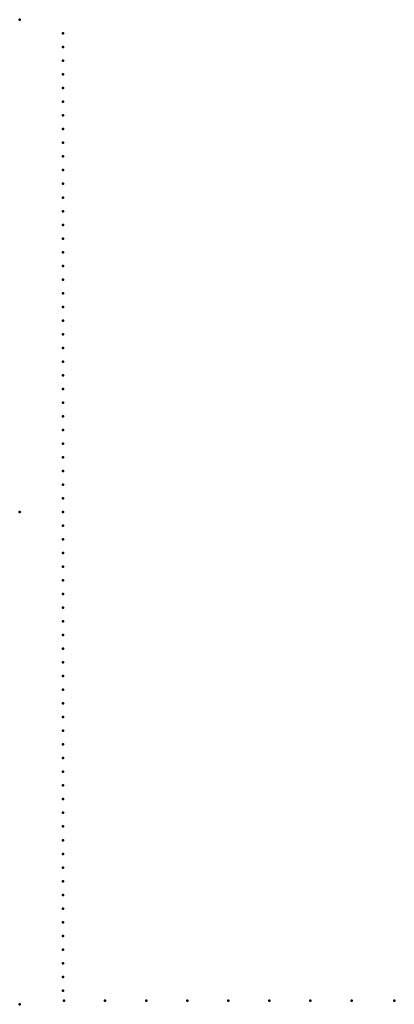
# Model space of a CAD drawing. Header units: millimetres. Extents: x 0 to 304, y -400 to 400.
import ezdxf

# ---------------------------------------------------------------- set-up
doc = ezdxf.new("R2010")
doc.units = ezdxf.units.MM
doc.layers.add('ConnectionPoints', color=7, linetype='Continuous', lineweight=50)

msp = doc.modelspace()

# ---------------------------------------------------------------- linework, layer by layer
at = {"layer": 'ConnectionPoints'}
for p in [(0, 400, 70), (35, 388.85, 70), (35, 377.74, 70), (35, 366.63, 70), (35, 355.52, 70), (35, 344.41, 70), (35, 333.3, 70), (35, 322.19, 70), (35, 311.08, 70), (35, 299.97, 70), (35, 288.86, 70), (35, 277.75, 70), (35, 266.64, 70), (35, 255.53, 70), (35, 244.42, 70), (35, 233.31, 70), (35, 222.2, 70), (35, 211.09, 70), (35, 199.98, 70), (35, 188.87, 70), (35, 177.76, 70), (35, 166.65, 70), (35, 155.54, 70), (35, 144.43, 70), (35, 133.32, 70), (35, 122.21, 70), (35, 111.1, 70), (35, 99.99, 70), (35, 88.88, 70), (35, 77.77, 70), (35, 66.66, 70), (35, 55.55, 70), (35, 44.44, 70), (35, 33.33, 70), (35, 22.22, 70), (35, 11.11, 70), (0, 0), (0, 0, 70), (0, 0, 70), (0, 0, 70), (35, 0, 70), (35, -11.11, 70), (35, -22.22, 70), (35, -33.33, 70), (35, -44.44, 70), (35, -55.55, 70), (35, -66.66, 70), (35, -77.77, 70), (35, -88.88, 70), (35, -99.99, 70), (35, -111.1, 70), (35, -122.21, 70), (35, -133.32, 70), (35, -144.43, 70), (35, -155.54, 70), (35, -166.65, 70), (35, -177.76, 70), (35, -188.87, 70), (35, -199.98, 70), (35, -211.09, 70), (35, -222.2, 70), (35, -233.31, 70), (35, -244.42, 70), (35, -255.53, 70), (35, -266.64, 70), (35, -277.75, 70), (35, -288.86, 70), (35, -299.97, 70), (35, -311.08, 70), (35, -322.19, 70), (35, -333.3, 70), (35, -344.41, 70), (35, -355.52, 70), (35, -366.63, 70), (35, -377.74, 70), (35, -388.85, 70), (0, -400, 70), (36, -397, 70), (69.33, -397, 70), (102.66, -397, 70), (135.99, -397, 70), (169.32, -397, 70), (202.65, -397, 70), (235.98, -397, 70), (269.31, -397, 70), (304, -397, 70)]:
    msp.add_point(p, dxfattribs=at)
at = {"layer": 'ConnectionPoints', "extrusion": (0, 1.22465e-16, -1)}
for p in [(35, 388.85, 70), (35, 377.74, 70), (35, 366.63, 70), (35, 355.52, 70), (35, 344.41, 70), (35, 333.3, 70), (35, 322.19, 70), (35, 311.08, 70), (35, 299.97, 70), (35, 288.86, 70), (35, 277.75, 70), (35, 266.64, 70), (35, 255.53, 70), (35, 244.42, 70), (35, 233.31, 70), (35, 222.2, 70), (35, 211.09, 70), (35, 199.98, 70), (35, 188.87, 70), (35, 177.76, 70), (35, 166.65, 70), (35, 155.54, 70), (35, 144.43, 70), (35, 133.32, 70), (35, 122.21, 70), (35, 111.1, 70), (35, 99.99, 70), (35, 88.88, 70), (35, 77.77, 70), (35, 66.66, 70), (35, 55.55, 70), (35, 44.44, 70), (35, 33.33, 70), (35, 22.22, 70), (35, 11.11, 70), (0, 0, 70), (0, 0, 70), (35, 0, 70), (35, -11.11, 70), (35, -22.22, 70), (35, -33.33, 70), (35, -44.44, 70), (35, -55.55, 70), (35, -66.66, 70), (35, -77.77, 70), (35, -88.88, 70), (35, -99.99, 70), (35, -111.1, 70), (35, -122.21, 70), (35, -133.32, 70), (35, -144.43, 70), (35, -155.54, 70), (35, -166.65, 70), (35, -177.76, 70), (35, -188.87, 70), (35, -199.98, 70), (35, -211.09, 70), (35, -222.2, 70), (35, -233.31, 70), (35, -244.42, 70), (35, -255.53, 70), (35, -266.64, 70), (35, -277.75, 70), (35, -288.86, 70), (35, -299.97, 70), (35, -311.08, 70), (35, -322.19, 70), (35, -333.3, 70), (35, -344.41, 70), (35, -355.52, 70), (35, -366.63, 70), (35, -377.74, 70), (35, -388.85, 70), (36, -397, 70), (69.33, -397, 70), (102.66, -397, 70), (135.99, -397, 70), (169.32, -397, 70), (202.65, -397, 70), (235.98, -397, 70), (269.31, -397, 70), (304, -397, 70)]:
    msp.add_point(p, dxfattribs=at)
at = {"layer": 'ConnectionPoints', "extrusion": (-1.49976e-32, -1.22465e-16, -1)}
msp.add_point((0, 0), dxfattribs=at)

doc.saveas('drawing.dxf')
